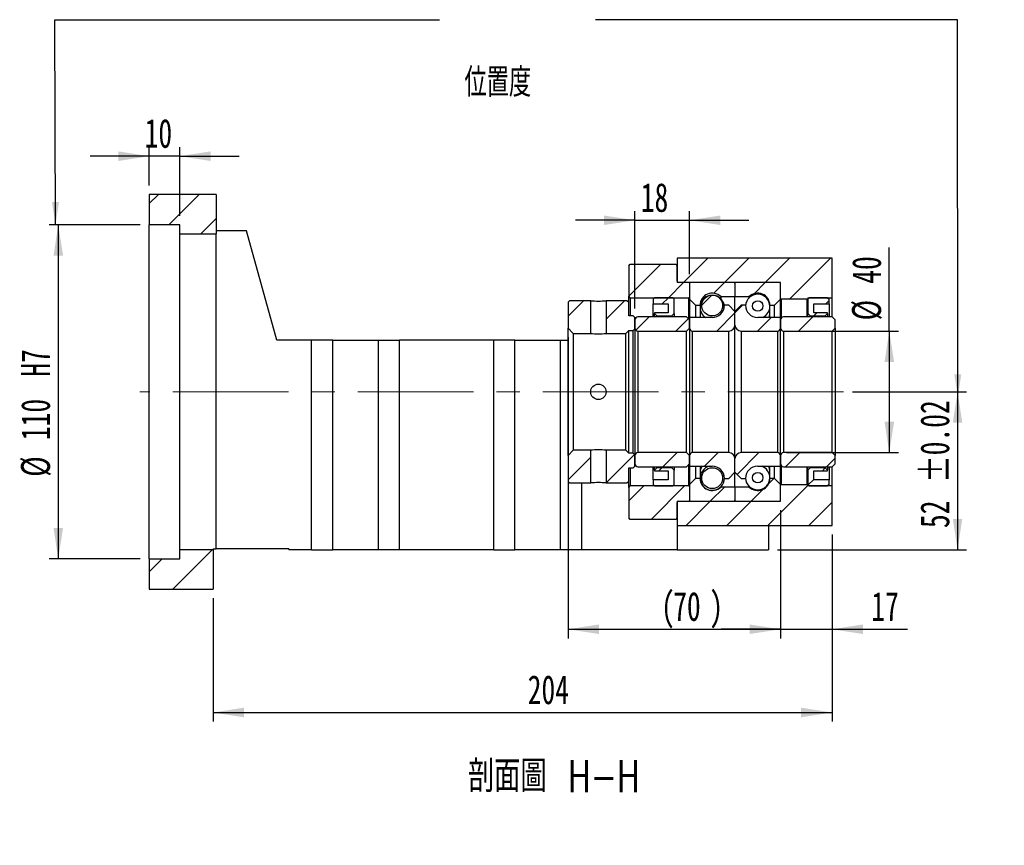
# Model space of a CAD drawing. Header units: millimetres. Extents: x 29 to 293, y 3 to 204.
# Tile 4 of 5: x 185 to 293, y 3 to 94. Entities that reach past the tile are written whole.
import ezdxf

# ---------------------------------------------------------------- set-up
doc = ezdxf.new("R2010")
doc.units = ezdxf.units.MM
doc.linetypes.add('CENTERX2', pattern=[20.32, 12.7, -2.54, 2.54, -2.54])
doc.layers.add('圖層0', color=7, linetype='Continuous')
doc.styles.add('SLDTEXTSTYLE0', font='TXT', dxfattribs={"width": 0.7})
doc.styles.add('SLDTEXTSTYLE1', font='TXT', dxfattribs={"width": 0.7, "bigfont": 'bigfont'})
doc.styles.add('SLDTEXTSTYLE4', font='TXT', dxfattribs={"width": 0.75, "bigfont": 'bigfont'})
doc.dimstyles.new('SLDDIMSTYLE3', dxfattribs={"dimtxt": 3.389974, "dimasz": 2.5, "dimexe": 0, "dimexo": 0.0625, "dimgap": 0.847493, "dimtad": 1, "dimlfac": 3, "dimrnd": 1e-09, "dimzin": 12, "dimdsep": 46, "dimtxsty": 'SLDTEXTSTYLE0', "dimsah": 1, "dimcen": 0.09, "dimadec": 0, "dimazin": 3, "dimtfac": 1, "dimtofl": 0, "dimtmove": 0, "dimatfit": 3, "dimfxl": 0, "dimfrac": 2, "dimtolj": 1, "dimtzin": 12, "dimarcsym": 0})
doc.dimstyles.new('SLDDIMSTYLE4', dxfattribs={"dimtxt": 3.389974, "dimasz": 2.5, "dimexe": 0, "dimexo": 0.0625, "dimgap": 0.847493, "dimtad": 1, "dimlfac": 3, "dimrnd": 1e-09, "dimzin": 12, "dimdsep": 46, "dimtxsty": 'SLDTEXTSTYLE0', "dimsah": 1, "dimcen": 0.09, "dimadec": 0, "dimazin": 3, "dimtfac": 1, "dimtmove": 0, "dimatfit": 0, "dimfxl": 0, "dimfrac": 2, "dimtolj": 1, "dimtzin": 12, "dimarcsym": 0})
doc.dimstyles.new('SLDDIMSTYLE5', dxfattribs={"dimtxt": 3.389974, "dimasz": 2.5, "dimexe": 0, "dimexo": 0.0625, "dimgap": 0.847493, "dimtad": 1, "dimlfac": 3, "dimrnd": 1e-09, "dimzin": 12, "dimdsep": 46, "dimtxsty": 'SLDTEXTSTYLE0', "dimsah": 1, "dimcen": 0.09, "dimadec": 0, "dimazin": 3, "dimtfac": 1, "dimtofl": 0, "dimtmove": 0, "dimatfit": 3, "dimfxl": 0, "dimfrac": 2, "dimtolj": 1, "dimarcsym": 0})
doc.dimstyles.new('SLDDIMSTYLE6', dxfattribs={"dimtxt": 3.389974, "dimasz": 2.5, "dimexe": 0, "dimexo": 0.0625, "dimgap": 0.847493, "dimtad": 1, "dimlfac": 3, "dimrnd": 1e-09, "dimzin": 12, "dimdsep": 46, "dimtxsty": 'SLDTEXTSTYLE0', "dimsah": 1, "dimcen": 0.09, "dimadec": 0, "dimazin": 3, "dimtol": 1, "dimtp": 0.02, "dimtm": 0.02, "dimtfac": 1, "dimtofl": 0, "dimtmove": 0, "dimatfit": 3, "dimfxl": 0, "dimfrac": 2, "dimtolj": 1, "dimarcsym": 0})

# ---------------------------------------------------------------- blocks, each defined once
blk = doc.blocks.new('_D_12')
at = {"layer": '圖層0', "color": 7}
for p, q in [((199.2, 75.48), (199.2, 79.68)), ((202.54, 72.15), (202.54, 79.68)), ((199.2, 78.68), (192.69, 78.68)), ((202.54, 78.68), (199.2, 78.68)), ((202.54, 78.68), (209.06, 78.68))]:
    blk.add_line(p, q, dxfattribs=at)
for points in [[(199.2, 78.68), (195.81, 79.21), (195.81, 78.16)], [(202.54, 78.68), (205.93, 78.16), (205.93, 79.21)]]:
    blk.add_solid(points, dxfattribs=at)
at = {"layer": '圖層0', "color": 7, "insert": (198.69, 82.78), "char_height": 3.175, "attachment_point": 1, "style": 'SLDTEXTSTYLE0'}
blk.add_mtext('10', dxfattribs=at)
blk = doc.blocks.new('_D_13')
at = {"layer": '圖層0', "color": 7}
for p, q in [((198.2, 71.15), (188.2, 71.15)), ((189.2, 71.15), (189.2, 34.48)), ((198.2, 34.48), (188.2, 34.48))]:
    blk.add_line(p, q, dxfattribs=at)
for points in [[(189.2, 71.15), (188.68, 67.76), (189.73, 67.76)], [(189.2, 34.48), (189.73, 37.87), (188.68, 37.87)]]:
    blk.add_solid(points, dxfattribs=at)
at = {"layer": '圖層0', "color": 7, "char_height": 3.175, "attachment_point": 1, "rotation": 90, "style": 'SLDTEXTSTYLE0'}
for s, insert in [('H7', (185.11, 54.47)), ('110', (185.11, 47.51)), ('%%c', (185.11, 43.49))]:
    blk.add_mtext(s, dxfattribs=dict(at, insert=insert))
blk = doc.blocks.new('_D_14')
at = {"layer": '圖層0', "color": 7}
for p, q in [((274.2, 37.15), (274.2, 16.61)), ((206.2, 30.15), (206.2, 16.61)), ((206.2, 17.61), (274.2, 17.61))]:
    blk.add_line(p, q, dxfattribs=at)
for points in [[(206.2, 17.61), (209.59, 17.09), (209.59, 18.14)], [(274.2, 17.61), (270.81, 18.14), (270.81, 17.09)]]:
    blk.add_solid(points, dxfattribs=at)
at = {"layer": '圖層0', "color": 7, "insert": (240.77, 21.71), "char_height": 3.175, "attachment_point": 1, "style": 'SLDTEXTSTYLE0'}
blk.add_mtext('204', dxfattribs=at)
blk = doc.blocks.new('_D_15')
at = {"layer": '圖層0', "color": 7}
for p, q in [((245.2, 58.8), (245.2, 25.75)), ((268.54, 39.82), (268.54, 25.75)), ((245.2, 26.75), (268.54, 26.75))]:
    blk.add_line(p, q, dxfattribs=at)
for points in [[(245.2, 26.75), (248.59, 26.23), (248.59, 27.28)], [(268.54, 26.75), (265.15, 27.28), (265.15, 26.23)]]:
    blk.add_solid(points, dxfattribs=at)
at = {"layer": '圖層0', "color": 7, "attachment_point": 1, "style": 'SLDTEXTSTYLE0'}
for s, insert, char_height in [('(', (255.42, 30.85), 3.17), ('70', (256.75, 30.85), 3.175), (')', (260.73, 30.85), 3.17)]:
    blk.add_mtext(s, dxfattribs=dict(at, insert=insert, char_height=char_height))
blk = doc.blocks.new('_D_16')
at = {"layer": '圖層0', "color": 7}
for p, q in [((268.54, 39.82), (268.54, 25.75)), ((274.2, 37.15), (274.2, 25.75)), ((268.54, 26.75), (262.02, 26.75)), ((268.54, 26.75), (274.2, 26.75)), ((274.2, 26.75), (282.48, 26.75))]:
    blk.add_line(p, q, dxfattribs=at)
for points in [[(268.54, 26.75), (265.15, 27.28), (265.15, 26.23)], [(274.2, 26.75), (277.59, 26.23), (277.59, 27.28)]]:
    blk.add_solid(points, dxfattribs=at)
at = {"layer": '圖層0', "color": 7, "insert": (278.51, 30.85), "char_height": 3.175, "attachment_point": 1, "style": 'SLDTEXTSTYLE0'}
blk.add_mtext('17', dxfattribs=at)
blk = doc.blocks.new('_D_17')
at = {"layer": '圖層0', "color": 7}
for p, q in [((280.49, 59.48), (280.49, 68.65)), ((269.2, 59.48), (281.49, 59.48)), ((280.49, 59.48), (280.49, 46.15)), ((269.2, 46.15), (281.49, 46.15))]:
    blk.add_line(p, q, dxfattribs=at)
for points in [[(280.49, 59.48), (279.97, 56.09), (281.02, 56.09)], [(280.49, 46.15), (281.02, 49.54), (279.97, 49.54)]]:
    blk.add_solid(points, dxfattribs=at)
at = {"layer": '圖層0', "color": 7, "char_height": 3.175, "attachment_point": 1, "rotation": 90, "style": 'SLDTEXTSTYLE0'}
for s, insert in [('40', (276.4, 64.68)), ('%%c', (276.4, 60.66))]:
    blk.add_mtext(s, dxfattribs=dict(at, insert=insert))
blk = doc.blocks.new('_D_18')
at = {"layer": '圖層0', "color": 7}
for p, q in [((276.46, 52.82), (288.99, 52.82)), ((287.99, 52.82), (287.99, 35.48)), ((268.2, 35.48), (288.99, 35.48))]:
    blk.add_line(p, q, dxfattribs=at)
for points in [[(287.99, 52.82), (287.47, 49.43), (288.51, 49.43)], [(287.99, 35.48), (288.51, 38.87), (287.47, 38.87)]]:
    blk.add_solid(points, dxfattribs=at)
at = {"layer": '圖層0', "color": 7, "char_height": 3.175, "attachment_point": 1, "rotation": 90, "style": 'SLDTEXTSTYLE0'}
for s, insert in [('±0.02', (283.9, 42.82)), ('52', (283.9, 37.86))]:
    blk.add_mtext(s, dxfattribs=dict(at, insert=insert))
blk = doc.blocks.new('_D_19')
at = {"layer": '圖層0', "color": 7}
for p, q in [((252.54, 61.98), (252.54, 72.65)), ((258.54, 65.72), (258.54, 72.65)), ((252.54, 71.65), (246.02, 71.65)), ((252.54, 71.65), (258.54, 71.65)), ((258.54, 71.65), (265.06, 71.65))]:
    blk.add_line(p, q, dxfattribs=at)
for points in [[(252.54, 71.65), (249.15, 72.17), (249.15, 71.13)], [(258.54, 71.65), (261.93, 71.13), (261.93, 72.17)]]:
    blk.add_solid(points, dxfattribs=at)
at = {"layer": '圖層0', "color": 7, "insert": (253.19, 75.74), "char_height": 3.175, "attachment_point": 1, "style": 'SLDTEXTSTYLE0'}
blk.add_mtext('18', dxfattribs=at)

msp = doc.modelspace()

# ---------------------------------------------------------------- hatches: boundary and pattern name
at = {"layer": '圖層0', "linetype": 'Continuous', "lineweight": 18}
h = msp.add_hatch(dxfattribs=at)
h.set_pattern_fill('ANSI31', color=256, style=0)
h.paths.add_polyline_path([(206.5379, 70.1487), (206.5379, 74.482), (199.2045, 74.482), (199.2045, 71.1487), (202.5379, 71.1487), (202.5379, 70.1487)], flags=0)
h = msp.add_hatch(dxfattribs=at)
h.set_pattern_fill('ANSI31', color=256, style=0)
h.paths.add_polyline_path([(268.5379, 64.8154), (268.5379, 63.0487), (268.6045, 62.9821), (271.4712, 62.9821), (271.5379, 63.0487), (271.5379, 63.1487), (274.2045, 63.1487), (274.2045, 67.4821), (257.2045, 67.4821), (257.2045, 64.8154)], flags=0)
h = msp.add_hatch(dxfattribs=at)
h.set_pattern_fill('ANSI31', color=256, style=0)
edge = h.paths.add_edge_path(flags=0)
edge.add_line((252.0379, 66.8154), (251.8712, 66.6487))
edge.add_line((251.8712, 66.6487), (251.8712, 63.3154))
edge.add_line((251.8712, 63.3154), (252.0379, 63.1487))
edge.add_line((252.0379, 63.1487), (258.4879, 63.1487))
edge.add_line((258.4879, 63.1487), (258.5879, 63.2487))
edge.add_line((258.5879, 63.2487), (258.5879, 64.7154))
edge.add_line((258.5879, 64.7154), (258.4879, 64.8154))
edge.add_line((258.4879, 64.8154), (257.3379, 64.8154))
edge.add_arc((257.3379, 64.9487), 0.1333, 180, 270, ccw=False)
edge.add_line((257.2045, 64.9487), (257.2045, 66.6487))
edge.add_line((257.2045, 66.6487), (257.0379, 66.8154))
edge.add_line((257.0379, 66.8154), (252.0379, 66.8154))
h = msp.add_hatch(dxfattribs=at)
h.set_pattern_fill('ANSI31', color=256, style=0)
edge = h.paths.add_edge_path(flags=0)
edge.add_line((263.4379, 64.8154), (258.6379, 64.8154))
edge.add_arc((258.6379, 64.7154), 0.1, 90, 180)
edge.add_line((258.5379, 64.7154), (258.5379, 62.9821))
edge.add_line((258.5379, 62.9821), (259.2045, 62.3154))
edge.add_line((259.2045, 62.3154), (259.7045, 62.3154))
edge.add_arc((261.0379, 62.3154), 1.3333, 45.438688, 180, ccw=False)
edge.add_line((261.9734, 63.2654), (263.5379, 63.2654))
edge.add_line((263.5379, 63.2654), (263.5379, 64.7154))
edge.add_arc((263.4379, 64.7154), 0.1, 0, 90)
h = msp.add_hatch(dxfattribs=at)
h.set_pattern_fill('ANSI31', color=256, style=0)
edge = h.paths.add_edge_path(flags=0)
edge.add_line((268.5379, 62.9821), (268.5379, 64.7154))
edge.add_arc((268.4379, 64.7154), 0.1, 0, 90)
edge.add_line((268.4379, 64.8154), (263.6379, 64.8154))
edge.add_arc((263.6379, 64.7154), 0.1, 90, 180)
edge.add_line((263.5379, 64.7154), (263.5379, 63.2654))
edge.add_line((263.5379, 63.2654), (265.1023, 63.2654))
edge.add_arc((266.0379, 62.3154), 1.3333, 0, 134.561312, ccw=False)
edge.add_line((267.3712, 62.3154), (267.8712, 62.3154))
edge.add_line((267.8712, 62.3154), (268.5379, 62.9821))
h = msp.add_hatch(dxfattribs=at)
h.set_pattern_fill('ANSI31', color=256, style=0)
h.paths.add_polyline_path([(245.3712, 62.8154), (245.2045, 62.6487), (245.2045, 59.7987), (245.7712, 59.2321), (247.6879, 59.2321), (247.6879, 62.8154)], flags=0)
h = msp.add_hatch(dxfattribs=at)
h.set_pattern_fill('ANSI31', color=256, style=0)
h.paths.add_polyline_path([(252.5379, 60.982), (252.3712, 61.1487), (251.8712, 61.1487), (251.8712, 62.6487), (251.7045, 62.8154), (249.3879, 62.8154), (249.3879, 59.2321), (251.5379, 59.2321), (251.8712, 59.5654), (252.3712, 59.5654), (252.5379, 59.732)], flags=0)
h = msp.add_hatch(dxfattribs=at)
h.set_pattern_fill('ANSI31', color=256, style=0)
h.paths.add_polyline_path([(256.2045, 62.482), (256.2045, 61.4821), (254.7045, 61.4821), (254.7045, 61.4154), (254.9712, 61.1487), (256.6045, 61.1487), (256.8712, 61.4154), (256.8712, 62.9821), (256.7045, 63.1487), (254.7045, 63.1487), (254.5379, 62.9821), (254.5379, 62.482)], flags=0)
h = msp.add_hatch(dxfattribs=at)
h.set_pattern_fill('ANSI31', color=256, style=0)
edge = h.paths.add_edge_path(flags=0)
edge.add_arc((261.0379, 62.2912), 1.1484, 0, 360)
h = msp.add_hatch(dxfattribs=at)
h.set_pattern_fill('ANSI31', color=256, style=0)
edge = h.paths.add_edge_path(flags=0)
edge.add_arc((266.0379, 62.239), 0.5771, 0, 360)
h = msp.add_hatch(dxfattribs=at)
h.set_pattern_fill('ANSI31', color=256, style=0)
h.paths.add_polyline_path([(273.7045, 61.4154), (273.7045, 61.4821), (272.2045, 61.4821), (272.2045, 62.482), (273.8712, 62.482), (273.8712, 62.9821), (273.7045, 63.1487), (271.7045, 63.1487), (271.5379, 62.9821), (271.5379, 61.4154), (271.8045, 61.1487), (273.4379, 61.1487)], flags=0)
h = msp.add_hatch(dxfattribs=at)
h.set_pattern_fill('ANSI31', color=256, style=0)
edge = h.paths.add_edge_path(flags=0)
edge.add_line((263.5379, 60.1487), (263.5379, 61.6487))
edge.add_line((263.5379, 61.6487), (262.8712, 62.3154))
edge.add_line((262.8712, 62.3154), (262.3712, 62.3154))
edge.add_arc((261.0379, 62.3154), 1.3333, 270, 360, ccw=False)
edge.add_line((261.0379, 60.9821), (258.5379, 60.9821))
edge.add_line((258.5379, 60.9821), (258.5379, 59.8154))
edge.add_arc((258.8712, 59.8154), 0.3333, 180, 270)
edge.add_line((258.8712, 59.4821), (262.8712, 59.4821))
edge.add_arc((262.8712, 60.1487), 0.6667, 270, 360)
h = msp.add_hatch(dxfattribs=at)
h.set_pattern_fill('ANSI31', color=256, style=0)
edge = h.paths.add_edge_path(flags=0)
edge.add_line((264.7045, 62.3154), (264.2045, 62.3154))
edge.add_line((264.2045, 62.3154), (263.5379, 61.6487))
edge.add_line((263.5379, 61.6487), (263.5379, 60.1487))
edge.add_arc((264.2045, 60.1487), 0.6667, 180, 270)
edge.add_line((264.2045, 59.4821), (268.2045, 59.4821))
edge.add_arc((268.2045, 59.8154), 0.3333, 270, 360)
edge.add_line((268.5379, 59.8154), (268.5379, 60.9821))
edge.add_line((268.5379, 60.9821), (266.0379, 60.9821))
edge.add_arc((266.0379, 62.3154), 1.3333, 180, 270, ccw=False)
h = msp.add_hatch(dxfattribs=at)
h.set_pattern_fill('ANSI31', color=256, style=0)
edge = h.paths.add_edge_path(flags=0)
edge.add_line((258.2045, 59.4821), (258.5379, 59.8154))
edge.add_line((258.5379, 59.8154), (258.5379, 60.7154))
edge.add_line((258.5379, 60.7154), (258.2045, 61.0487))
edge.add_line((258.2045, 61.0487), (252.8712, 61.0487))
edge.add_arc((252.8712, 60.7154), 0.3333, 90, 180)
edge.add_line((252.5379, 60.7154), (252.5379, 59.8154))
edge.add_arc((252.8712, 59.8154), 0.3333, 180, 270)
edge.add_line((252.8712, 59.4821), (258.2045, 59.4821))
h = msp.add_hatch(dxfattribs=at)
h.set_pattern_fill('ANSI31', color=256, style=0)
edge = h.paths.add_edge_path(flags=0)
edge.add_line((274.2045, 59.4821), (274.5379, 59.8154))
edge.add_line((274.5379, 59.8154), (274.5379, 60.7154))
edge.add_line((274.5379, 60.7154), (274.2045, 61.0487))
edge.add_line((274.2045, 61.0487), (268.8712, 61.0487))
edge.add_arc((268.8712, 60.7154), 0.3333, 90, 180)
edge.add_line((268.5379, 60.7154), (268.5379, 59.8154))
edge.add_arc((268.8712, 59.8154), 0.3333, 180, 270)
edge.add_line((268.8712, 59.4821), (274.2045, 59.4821))
h = msp.add_hatch(dxfattribs=at)
h.set_pattern_fill('ANSI31', color=256, style=0)
h.paths.add_polyline_path([(245.2045, 42.9821), (245.3712, 42.8154), (247.6879, 42.8154), (247.6879, 46.3987), (245.7712, 46.3987), (245.2045, 45.832)], flags=0)
h = msp.add_hatch(dxfattribs=at)
h.set_pattern_fill('ANSI31', color=256, style=0)
h.paths.add_polyline_path([(251.8712, 42.9821), (251.8712, 44.4821), (252.3712, 44.4821), (252.5379, 44.6487), (252.5379, 45.8987), (252.3712, 46.0654), (251.8712, 46.0654), (251.5379, 46.3987), (249.3879, 46.3987), (249.3879, 42.8154), (251.7045, 42.8154)], flags=0)
h = msp.add_hatch(dxfattribs=at)
h.set_pattern_fill('ANSI31', color=256, style=0)
edge = h.paths.add_edge_path(flags=0)
edge.add_line((258.5379, 45.8154), (258.2045, 46.1487))
edge.add_line((258.2045, 46.1487), (252.8712, 46.1487))
edge.add_arc((252.8712, 45.8154), 0.3333, 90, 180)
edge.add_line((252.5379, 45.8154), (252.5379, 44.9154))
edge.add_arc((252.8712, 44.9154), 0.3333, 180, 270)
edge.add_line((252.8712, 44.5821), (258.2045, 44.5821))
edge.add_line((258.2045, 44.5821), (258.5379, 44.9154))
edge.add_line((258.5379, 44.9154), (258.5379, 45.8154))
h = msp.add_hatch(dxfattribs=at)
h.set_pattern_fill('ANSI31', color=256, style=0)
edge = h.paths.add_edge_path(flags=0)
edge.add_line((262.3712, 43.3154), (262.8712, 43.3154))
edge.add_line((262.8712, 43.3154), (263.5379, 43.9821))
edge.add_line((263.5379, 43.9821), (263.5379, 45.4821))
edge.add_arc((262.8712, 45.4821), 0.6667, 0, 90)
edge.add_line((262.8712, 46.1487), (258.8712, 46.1487))
edge.add_arc((258.8712, 45.8154), 0.3333, 90, 180)
edge.add_line((258.5379, 45.8154), (258.5379, 44.6487))
edge.add_line((258.5379, 44.6487), (261.0379, 44.6487))
edge.add_arc((261.0379, 43.3154), 1.3333, 0, 90, ccw=False)
h = msp.add_hatch(dxfattribs=at)
h.set_pattern_fill('ANSI31', color=256, style=0)
edge = h.paths.add_edge_path(flags=0)
edge.add_line((263.5379, 45.4821), (263.5379, 43.9821))
edge.add_line((263.5379, 43.9821), (264.2045, 43.3154))
edge.add_line((264.2045, 43.3154), (264.7045, 43.3154))
edge.add_arc((266.0379, 43.3154), 1.3333, 90, 180, ccw=False)
edge.add_line((266.0379, 44.6487), (268.5379, 44.6487))
edge.add_line((268.5379, 44.6487), (268.5379, 45.8154))
edge.add_arc((268.2045, 45.8154), 0.3333, 0, 90)
edge.add_line((268.2045, 46.1487), (264.2045, 46.1487))
edge.add_arc((264.2045, 45.4821), 0.6667, 90, 180)
h = msp.add_hatch(dxfattribs=at)
h.set_pattern_fill('ANSI31', color=256, style=0)
edge = h.paths.add_edge_path(flags=0)
edge.add_line((274.5379, 45.8154), (274.2045, 46.1487))
edge.add_line((274.2045, 46.1487), (268.8712, 46.1487))
edge.add_arc((268.8712, 45.8154), 0.3333, 90, 180)
edge.add_line((268.5379, 45.8154), (268.5379, 44.9154))
edge.add_arc((268.8712, 44.9154), 0.3333, 180, 270)
edge.add_line((268.8712, 44.5821), (274.2045, 44.5821))
edge.add_line((274.2045, 44.5821), (274.5379, 44.9154))
edge.add_line((274.5379, 44.9154), (274.5379, 45.8154))
h = msp.add_hatch(dxfattribs=at)
h.set_pattern_fill('ANSI31', color=256, style=0)
h.paths.add_polyline_path([(254.7045, 44.2154), (254.7045, 44.1487), (256.2045, 44.1487), (256.2045, 43.1487), (254.5379, 43.1487), (254.5379, 42.6487), (254.7045, 42.4821), (256.7045, 42.4821), (256.8712, 42.6487), (256.8712, 44.2154), (256.6045, 44.4821), (254.9712, 44.4821)], flags=0)
h = msp.add_hatch(dxfattribs=at)
h.set_pattern_fill('ANSI31', color=256, style=0)
edge = h.paths.add_edge_path(flags=0)
edge.add_arc((261.0379, 43.3396), 1.1484, 0, 360)
h = msp.add_hatch(dxfattribs=at)
h.set_pattern_fill('ANSI31', color=256, style=0)
h.paths.add_polyline_path([(272.2045, 43.1487), (272.2045, 44.1487), (273.7045, 44.1487), (273.7045, 44.2154), (273.4379, 44.4821), (271.8045, 44.4821), (271.5379, 44.2154), (271.5379, 42.6487), (271.7045, 42.4821), (273.7045, 42.4821), (273.8712, 42.6487), (273.8712, 43.1487)], flags=0)
h = msp.add_hatch(dxfattribs=at)
h.set_pattern_fill('ANSI31', color=256, style=0)
edge = h.paths.add_edge_path(flags=0)
edge.add_line((258.5379, 42.6487), (258.5379, 40.9154))
edge.add_arc((258.6379, 40.9154), 0.1, 180, 270)
edge.add_line((258.6379, 40.8154), (263.4379, 40.8154))
edge.add_arc((263.4379, 40.9154), 0.1, 270, 360)
edge.add_line((263.5379, 40.9154), (263.5379, 42.3654))
edge.add_line((263.5379, 42.3654), (261.9734, 42.3654))
edge.add_arc((261.0379, 43.3154), 1.3333, 180, 314.561312, ccw=False)
edge.add_line((259.7045, 43.3154), (259.2045, 43.3154))
edge.add_line((259.2045, 43.3154), (258.5379, 42.6487))
h = msp.add_hatch(dxfattribs=at)
h.set_pattern_fill('ANSI31', color=256, style=0)
edge = h.paths.add_edge_path(flags=0)
edge.add_line((263.6379, 40.8154), (268.4379, 40.8154))
edge.add_arc((268.4379, 40.9154), 0.1, 270, 360)
edge.add_line((268.5379, 40.9154), (268.5379, 42.6487))
edge.add_line((268.5379, 42.6487), (267.8712, 43.3154))
edge.add_line((267.8712, 43.3154), (267.3712, 43.3154))
edge.add_arc((266.0379, 43.3154), 1.3333, 225.438688, 360, ccw=False)
edge.add_line((265.1023, 42.3654), (263.5379, 42.3654))
edge.add_line((263.5379, 42.3654), (263.5379, 40.9154))
edge.add_arc((263.6379, 40.9154), 0.1, 180, 270)
h = msp.add_hatch(dxfattribs=at)
h.set_pattern_fill('ANSI31', color=256, style=0)
edge = h.paths.add_edge_path(flags=0)
edge.add_arc((266.0379, 43.3917), 0.5771, 0, 360)
h = msp.add_hatch(dxfattribs=at)
h.set_pattern_fill('ANSI31', color=256, style=0)
edge = h.paths.add_edge_path(flags=0)
edge.add_line((251.8712, 38.9821), (252.0379, 38.8154))
edge.add_line((252.0379, 38.8154), (257.0379, 38.8154))
edge.add_line((257.0379, 38.8154), (257.2045, 38.9821))
edge.add_line((257.2045, 38.9821), (257.2045, 40.682))
edge.add_arc((257.3379, 40.682), 0.1333, 90, 180, ccw=False)
edge.add_line((257.3379, 40.8154), (258.4879, 40.8154))
edge.add_line((258.4879, 40.8154), (258.5879, 40.9154))
edge.add_line((258.5879, 40.9154), (258.5879, 42.3821))
edge.add_line((258.5879, 42.3821), (258.4879, 42.4821))
edge.add_line((258.4879, 42.4821), (252.0379, 42.4821))
edge.add_line((252.0379, 42.4821), (251.8712, 42.3154))
edge.add_line((251.8712, 42.3154), (251.8712, 38.9821))
h = msp.add_hatch(dxfattribs=at)
h.set_pattern_fill('ANSI31', color=256, style=0)
h.paths.add_polyline_path([(268.5379, 42.5821), (268.5379, 40.8154), (257.2045, 40.8154), (257.2045, 38.1487), (274.2045, 38.1487), (274.2045, 42.4821), (271.5379, 42.4821), (271.5379, 42.5821), (271.4712, 42.6487), (268.6045, 42.6487)], flags=0)
h = msp.add_hatch(dxfattribs=at)
h.set_pattern_fill('ANSI31', color=256, style=0)
h.paths.add_polyline_path([(206.2045, 31.1487), (206.2045, 35.482), (202.5379, 35.482), (202.5379, 34.4821), (199.2045, 34.4821), (199.2045, 31.1487)], flags=0)

# ---------------------------------------------------------------- linework, layer by layer
at = {"color": 7, "linetype": 'Continuous', "lineweight": 25}
for p, q in [((199.2045, 74.482), (199.2045, 71.1487)), ((206.5379, 74.482), (199.2045, 74.482)), ((206.5379, 74.482), (206.5379, 70.1487)), ((202.5379, 71.1487), (199.2045, 71.1487)), ((199.2045, 34.4821), (199.2045, 71.1487)), ((202.5379, 70.1487), (202.5379, 71.1487)), ((209.8712, 70.482), (206.5379, 70.482)), ((213.2045, 58.4821), (209.8712, 70.482)), ((202.5379, 70.1487), (206.5379, 70.1487)), ((202.5379, 35.482), (202.5379, 70.1487)), ((206.5379, 35.5821), (206.5379, 70.1487)), ((257.2045, 67.4821), (257.2045, 64.8154)), ((274.2045, 67.4821), (257.2045, 67.4821)), ((274.2045, 63.1487), (274.2045, 67.4821)), ((251.8712, 66.6487), (252.0379, 66.8154)), ((251.8712, 66.6487), (251.8712, 63.3154)), ((252.0379, 66.8154), (257.0379, 66.8154)), ((257.0379, 66.8154), (257.2045, 66.6487)), ((257.2045, 64.9487), (257.2045, 66.6487)), ((268.5379, 64.8154), (257.2045, 64.8154)), ((258.4879, 64.8154), (257.3379, 64.8154)), ((258.4879, 64.8154), (258.5879, 64.7154)), ((258.5379, 64.7154), (258.5379, 62.9821)), ((258.5879, 63.2487), (258.5879, 64.7154)), ((263.4379, 64.8154), (258.6379, 64.8154)), ((263.5379, 64.7154), (263.5379, 63.2654)), ((268.4379, 64.8154), (263.6379, 64.8154)), ((268.5379, 63.0487), (268.5379, 64.8154)), ((268.5379, 62.9821), (268.5379, 64.7154)), ((245.2045, 62.6487), (245.3712, 62.8154)), ((247.6879, 62.8154), (245.3712, 62.8154)), ((247.6879, 59.2321), (247.6879, 62.8154)), ((249.3879, 62.8154), (249.3879, 59.2321)), ((251.7045, 62.8154), (249.3879, 62.8154)), ((251.7045, 62.8154), (251.8712, 62.6487)), ((252.0379, 63.1487), (251.8712, 63.3154)), ((251.8712, 62.6487), (251.8712, 63.3154)), ((252.0379, 63.1487), (258.4879, 63.1487)), ((252.0379, 63.1487), (252.0379, 61.1487)), ((254.5379, 62.9821), (254.7045, 63.1487)), ((254.5379, 62.9821), (254.5379, 62.482)), ((256.7045, 63.1487), (254.7045, 63.1487)), ((256.7045, 63.1487), (256.8712, 62.9821)), ((256.8712, 61.4154), (256.8712, 62.9821)), ((258.5879, 63.2487), (258.4879, 63.1487)), ((258.4879, 60.7654), (258.4879, 63.1487)), ((258.5379, 62.9821), (259.2045, 62.3154)), ((258.5379, 62.9821), (258.5379, 60.982)), ((261.9734, 63.2654), (263.5379, 63.2654)), ((261.9734, 63.2654), (261.9734, 63.0482)), ((263.5379, 63.2654), (265.1023, 63.2654)), ((263.5379, 61.6487), (263.5379, 63.2654)), ((265.1023, 63.146), (265.1023, 63.2654)), ((267.8712, 62.3154), (268.5379, 62.9821)), ((268.6045, 62.9821), (268.5379, 63.0487)), ((268.5379, 60.982), (268.5379, 62.9821)), ((271.4712, 62.9821), (268.6045, 62.9821)), ((268.6045, 62.9821), (268.6045, 60.9154)), ((271.5379, 63.0487), (271.4712, 62.9821)), ((271.4712, 61.0487), (271.4712, 62.9821)), ((271.5379, 62.9821), (271.7045, 63.1487)), ((271.5379, 63.1487), (274.2045, 63.1487)), ((271.5379, 63.1487), (271.5379, 63.0487)), ((271.5379, 63.0487), (271.5379, 62.9821)), ((271.5379, 62.9821), (271.5379, 61.4154)), ((273.7045, 63.1487), (271.7045, 63.1487)), ((273.7045, 63.1487), (273.8712, 62.9821)), ((273.8712, 62.482), (273.8712, 62.9821)), ((274.2045, 61.0487), (274.2045, 63.1487)), ((245.2045, 62.6487), (245.2045, 59.7987)), ((251.8712, 61.1487), (251.8712, 62.6487)), ((254.5379, 62.482), (256.2045, 62.482)), ((254.5379, 61.0487), (254.5379, 62.482)), ((256.2045, 62.482), (256.2045, 61.4821)), ((259.2045, 62.3154), (259.7045, 62.3154)), ((259.2045, 62.3154), (259.2045, 60.982)), ((259.7045, 62.3154), (259.7045, 60.982)), ((262.8712, 62.3154), (262.3712, 62.3154)), ((263.5379, 61.6487), (262.8712, 62.3154)), ((264.2045, 62.3154), (263.5379, 61.6487)), ((264.7045, 62.3154), (264.2045, 62.3154)), ((267.3712, 62.3154), (267.8712, 62.3154)), ((267.3712, 60.982), (267.3712, 62.3154)), ((267.8712, 60.982), (267.8712, 62.3154)), ((272.2045, 62.482), (273.8712, 62.482)), ((272.2045, 61.4821), (272.2045, 62.482)), ((273.8712, 62.482), (273.8712, 61.0487)), ((252.3712, 61.1487), (251.8712, 61.1487)), ((252.3712, 61.1487), (252.5379, 60.982)), ((252.5379, 59.732), (252.5379, 60.982)), ((252.5379, 60.7154), (252.5379, 59.8154)), ((258.2045, 61.0487), (252.8712, 61.0487)), ((254.7045, 61.4821), (254.7045, 61.4154)), ((256.2045, 61.4821), (254.7045, 61.4821)), ((254.9712, 61.1487), (254.7045, 61.4154)), ((254.7045, 61.0487), (254.7045, 61.4154)), ((254.9712, 61.1487), (256.6045, 61.1487)), ((254.9712, 61.1487), (254.9712, 61.0487)), ((256.8712, 61.4154), (256.6045, 61.1487)), ((256.6045, 61.0487), (256.6045, 61.1487)), ((256.8712, 61.4154), (256.8712, 61.0487)), ((258.2045, 61.0487), (258.5379, 60.7154)), ((258.5379, 60.982), (258.5379, 59.8154)), ((261.0379, 60.982), (258.5379, 60.982)), ((258.5379, 59.8154), (258.5379, 60.7154)), ((263.5379, 60.1487), (263.5379, 61.6487)), ((268.5379, 60.982), (266.0379, 60.982)), ((268.5379, 59.8154), (268.5379, 60.982)), ((268.5379, 60.7154), (268.5379, 59.8154)), ((274.2045, 61.0487), (268.8712, 61.0487)), ((271.8045, 61.1487), (271.5379, 61.4154)), ((271.5379, 61.0487), (271.5379, 61.4154)), ((271.8045, 61.1487), (273.4379, 61.1487)), ((271.8045, 61.1487), (271.8045, 61.0487)), ((273.7045, 61.4821), (272.2045, 61.4821)), ((273.7045, 61.4154), (273.4379, 61.1487)), ((273.4379, 61.0487), (273.4379, 61.1487)), ((273.7045, 61.4154), (273.7045, 61.4821)), ((273.7045, 61.4154), (273.7045, 61.0487)), ((274.2045, 61.0487), (274.5379, 60.7154)), ((274.5379, 59.8154), (274.5379, 60.7154)), ((245.2045, 45.832), (245.2045, 59.7987)), ((245.7712, 59.2321), (245.2045, 59.7987)), ((251.8712, 59.5654), (251.5379, 59.2321)), ((251.8712, 59.5654), (252.3712, 59.5654)), ((251.8712, 46.0654), (251.8712, 59.5654)), ((252.5379, 59.732), (252.3712, 59.5654)), ((252.3712, 46.0654), (252.3712, 59.5654)), ((252.5379, 59.732), (252.5379, 45.8987)), ((258.5379, 59.8154), (258.2045, 59.4821)), ((258.5379, 59.8154), (258.5379, 45.8154)), ((263.5379, 45.4821), (263.5379, 60.1487)), ((268.5379, 45.8154), (268.5379, 59.8154)), ((274.5379, 59.8154), (274.2045, 59.4821)), ((274.5379, 59.8154), (274.5379, 45.8154)), ((217.0379, 58.4821), (213.2045, 58.4821)), ((217.0379, 35.482), (217.0379, 58.4821)), ((219.3712, 58.4821), (217.0379, 58.4821)), ((219.3712, 35.482), (219.3712, 58.4821)), ((219.3712, 58.4821), (224.3712, 58.4821)), ((224.3712, 35.482), (224.3712, 58.4821)), ((224.3712, 58.4821), (226.7045, 58.4821)), ((226.7045, 35.482), (226.7045, 58.4821)), ((237.0379, 58.4821), (226.7045, 58.4821)), ((237.0379, 35.482), (237.0379, 58.4821)), ((239.3712, 58.4821), (237.0379, 58.4821)), ((239.3712, 35.482), (239.3712, 58.4821)), ((239.3712, 58.4821), (244.3712, 58.4821)), ((244.3712, 35.482), (244.3712, 58.4821)), ((244.3712, 58.4821), (245.2045, 58.4821)), ((245.7712, 59.2321), (245.7712, 46.3987)), ((245.7712, 59.2321), (247.6879, 59.2321)), ((249.3879, 59.2321), (251.5379, 59.2321)), ((251.5379, 46.3987), (251.5379, 59.2321)), ((252.8712, 59.4821), (258.2045, 59.4821)), ((252.8712, 59.4821), (252.8712, 46.1487)), ((258.2045, 46.1487), (258.2045, 59.4821)), ((258.8712, 59.4821), (262.8712, 59.4821)), ((258.8712, 46.1487), (258.8712, 59.4821)), ((262.8712, 46.1487), (262.8712, 59.4821)), ((264.2045, 59.4821), (268.2045, 59.4821)), ((264.2045, 59.4821), (264.2045, 46.1487)), ((268.2045, 59.4821), (268.2045, 46.1487)), ((268.8712, 59.4821), (274.2045, 59.4821)), ((268.8712, 59.4821), (268.8712, 46.1487)), ((274.2045, 46.1487), (274.2045, 59.4821)), ((245.2045, 45.832), (245.7712, 46.3987)), ((245.2045, 45.832), (245.2045, 42.9821)), ((247.6879, 46.3987), (245.7712, 46.3987)), ((247.6879, 42.8154), (247.6879, 46.3987)), ((251.5379, 46.3987), (249.3879, 46.3987)), ((249.3879, 46.3987), (249.3879, 42.8154)), ((251.5379, 46.3987), (251.8712, 46.0654)), ((252.3712, 46.0654), (251.8712, 46.0654)), ((252.3712, 46.0654), (252.5379, 45.8987)), ((252.5379, 44.6487), (252.5379, 45.8987)), ((252.5379, 45.8154), (252.5379, 44.9154)), ((258.2045, 46.1487), (252.8712, 46.1487)), ((258.2045, 46.1487), (258.5379, 45.8154)), ((258.5379, 44.9154), (258.5379, 45.8154)), ((258.5379, 45.8154), (258.5379, 44.6487)), ((262.8712, 46.1487), (258.8712, 46.1487)), ((263.5379, 43.9821), (263.5379, 45.4821)), ((268.2045, 46.1487), (264.2045, 46.1487)), ((268.5379, 45.8154), (268.5379, 44.9154)), ((268.5379, 44.6487), (268.5379, 45.8154)), ((274.2045, 46.1487), (268.8712, 46.1487)), ((274.2045, 46.1487), (274.5379, 45.8154)), ((274.5379, 44.9154), (274.5379, 45.8154)), ((251.8712, 44.4821), (252.3712, 44.4821)), ((251.8712, 42.9821), (251.8712, 44.4821)), ((252.0379, 44.4821), (252.0379, 42.4821)), ((252.5379, 44.6487), (252.3712, 44.4821)), ((252.8712, 44.582), (258.2045, 44.582)), ((254.5379, 43.1487), (254.5379, 44.582)), ((254.7045, 44.2154), (254.7045, 44.582)), ((254.7045, 44.2154), (254.9712, 44.4821)), ((254.9712, 44.582), (254.9712, 44.4821)), ((256.6045, 44.4821), (254.9712, 44.4821)), ((256.6045, 44.4821), (256.6045, 44.582)), ((256.6045, 44.4821), (256.8712, 44.2154)), ((256.8712, 44.582), (256.8712, 44.2154)), ((258.5379, 44.9154), (258.2045, 44.582)), ((258.4879, 42.4821), (258.4879, 44.8654)), ((258.5379, 44.6487), (261.0379, 44.6487)), ((258.5379, 44.6487), (258.5379, 42.6487)), ((259.2045, 44.6487), (259.2045, 43.3154)), ((259.7045, 44.6487), (259.7045, 43.3154)), ((259.8285, 44.6487), (259.8725, 44.5622)), ((266.0379, 44.6487), (268.5379, 44.6487)), ((267.3712, 43.3154), (267.3712, 44.6487)), ((267.8712, 43.3154), (267.8712, 44.6487)), ((268.5379, 42.6487), (268.5379, 44.6487)), ((268.6045, 44.7154), (268.6045, 42.6487)), ((268.8712, 44.582), (274.2045, 44.582)), ((271.4712, 42.6487), (271.4712, 44.582)), ((271.5379, 44.2154), (271.5379, 44.582)), ((271.5379, 44.2154), (271.8045, 44.4821)), ((271.8045, 44.582), (271.8045, 44.4821)), ((273.4379, 44.4821), (271.8045, 44.4821)), ((273.4379, 44.4821), (273.4379, 44.582)), ((273.4379, 44.4821), (273.7045, 44.2154)), ((273.7045, 44.582), (273.7045, 44.2154)), ((273.8712, 44.582), (273.8712, 43.1487)), ((274.5379, 44.9154), (274.2045, 44.582)), ((274.2045, 42.4821), (274.2045, 44.582)), ((254.7045, 44.2154), (254.7045, 44.1487)), ((254.7045, 44.1487), (256.2045, 44.1487)), ((256.2045, 44.1487), (256.2045, 43.1487)), ((256.8712, 42.6487), (256.8712, 44.2154)), ((259.2045, 43.3154), (258.5379, 42.6487)), ((259.7045, 43.3154), (259.2045, 43.3154)), ((262.3712, 43.3154), (262.8712, 43.3154)), ((262.8712, 43.3154), (263.5379, 43.9821)), ((263.5379, 42.3654), (263.5379, 43.9821)), ((263.5379, 43.9821), (264.2045, 43.3154)), ((264.2045, 43.3154), (264.7045, 43.3154)), ((267.8712, 43.3154), (267.3712, 43.3154)), ((268.5379, 42.6487), (267.8712, 43.3154)), ((271.5379, 44.2154), (271.5379, 42.6487)), ((272.2045, 44.1487), (273.7045, 44.1487)), ((272.2045, 43.1487), (272.2045, 44.1487)), ((273.7045, 44.1487), (273.7045, 44.2154)), ((245.3712, 42.8154), (245.2045, 42.9821)), ((245.3712, 42.8154), (247.6879, 42.8154)), ((246.7045, 35.482), (246.7045, 42.8154)), ((249.3879, 42.8154), (251.7045, 42.8154)), ((251.8712, 42.9821), (251.7045, 42.8154)), ((251.8712, 42.3154), (251.8712, 42.9821)), ((251.8712, 42.3154), (252.0379, 42.4821)), ((251.8712, 42.3154), (251.8712, 38.9821)), ((258.4879, 42.4821), (252.0379, 42.4821)), ((254.5379, 43.1487), (254.5379, 42.6487)), ((256.2045, 43.1487), (254.5379, 43.1487)), ((254.7045, 42.4821), (254.5379, 42.6487)), ((254.7045, 42.4821), (256.7045, 42.4821)), ((256.8712, 42.6487), (256.7045, 42.4821)), ((258.4879, 42.4821), (258.5879, 42.382)), ((258.5379, 42.6487), (258.5379, 40.9154)), ((258.5879, 40.9154), (258.5879, 42.382)), ((261.9734, 42.3896), (261.9734, 42.3654)), ((263.5379, 42.3654), (261.9734, 42.3654)), ((263.5379, 42.3654), (263.5379, 40.9154)), ((265.1023, 42.3654), (263.5379, 42.3654)), ((265.1023, 42.3654), (265.1023, 42.4417)), ((268.5379, 40.9154), (268.5379, 42.6487)), ((268.5379, 42.5821), (268.6045, 42.6487)), ((268.5379, 40.8154), (268.5379, 42.5821)), ((268.6045, 42.6487), (271.4712, 42.6487)), ((271.4712, 42.6487), (271.5379, 42.5821)), ((271.7045, 42.4821), (271.5379, 42.6487)), ((271.5379, 42.6487), (271.5379, 42.5821)), ((271.5379, 42.5821), (271.5379, 42.4821)), ((274.2045, 42.4821), (271.5379, 42.4821)), ((271.7045, 42.4821), (273.7045, 42.4821)), ((273.8712, 43.1487), (272.2045, 43.1487)), ((273.8712, 42.6487), (273.7045, 42.4821)), ((273.8712, 42.6487), (273.8712, 43.1487)), ((274.2045, 38.1487), (274.2045, 42.4821)), ((257.2045, 40.8154), (257.2045, 38.1487)), ((257.2045, 40.8154), (268.5379, 40.8154)), ((257.2045, 38.9821), (257.2045, 40.682)), ((257.3379, 40.8154), (258.4879, 40.8154)), ((258.5879, 40.9154), (258.4879, 40.8154)), ((258.6379, 40.8154), (263.4379, 40.8154)), ((263.6379, 40.8154), (268.4379, 40.8154)), ((252.0379, 38.8154), (251.8712, 38.9821)), ((257.2045, 38.9821), (257.0379, 38.8154)), ((257.0379, 38.8154), (252.0379, 38.8154)), ((257.2045, 38.1487), (274.2045, 38.1487)), ((257.2045, 38.1487), (257.2045, 35.482)), ((267.2045, 38.1487), (267.2045, 35.482)), ((202.5379, 34.4821), (202.5379, 35.482)), ((206.2045, 35.482), (202.5379, 35.482)), ((206.2045, 35.5821), (206.5379, 35.5821)), ((206.2045, 35.5821), (206.2045, 35.482)), ((206.2045, 35.482), (206.2045, 31.1487)), ((214.5379, 35.5821), (206.5379, 35.5821)), ((214.5379, 35.5821), (214.5379, 35.482)), ((217.0379, 35.482), (214.5379, 35.482)), ((217.0379, 35.482), (219.3712, 35.482)), ((224.3712, 35.482), (219.3712, 35.482)), ((226.7045, 35.482), (224.3712, 35.482)), ((237.0379, 35.482), (226.7045, 35.482)), ((237.0379, 35.482), (239.3712, 35.482)), ((244.3712, 35.482), (239.3712, 35.482)), ((246.7045, 35.482), (244.3712, 35.482)), ((257.2045, 35.482), (246.7045, 35.482)), ((257.2045, 35.482), (267.2045, 35.482)), ((199.2045, 34.4821), (199.2045, 31.1487)), ((199.2045, 34.4821), (202.5379, 34.4821)), ((199.2045, 31.1487), (206.2045, 31.1487))]:
    msp.add_line(p, q, dxfattribs=at)
at = {"color": 7, "linetype": 'Continuous', "lineweight": 25, "flags": 128}
for points in [[(267.3712, 61.3929), (267.34, 61.6795), (267.3093, 61.7944)], [(267.3063, 60.982), (267.34, 61.1063), (267.3712, 61.3929)], [(267.3712, 44.1121), (267.34, 44.3987), (267.2584, 44.6487)], [(267.3216, 43.7519), (267.34, 43.8255), (267.3712, 44.1121)]]:
    msp.add_lwpolyline(points, dxfattribs=at)
at = {"color": 7, "linetype": 'Continuous', "lineweight": 25}
for centre, radius in [((261.0379, 62.2912), 1.1484), ((266.0379, 62.239), 0.5771), ((248.5379, 52.8154), 0.85), ((261.0379, 43.3396), 1.1484), ((266.0379, 43.3917), 0.5771)]:
    msp.add_circle(centre, radius, dxfattribs=at)
for centre, radius, start, end in [((257.3379, 64.9487), 0.1333, 180, 270), ((258.6379, 64.7154), 0.1, 90, 180), ((263.4379, 64.7154), 0.1, 0, 90), ((263.6379, 64.7154), 0.1, 90, 180), ((268.4379, 64.7154), 0.1, 0, 90), ((248.5379, 72.7968), 10.0175, 265.132531, 274.867469), ((261.0379, 62.3154), 1.3333, 45.438688, 180), ((261.0379, 62.0982), 1.3333, 104.624917, 236.838332), ((261.0379, 62.0982), 1.3333, 4.671047, 74.633924), ((266.0379, 62.196), 1.3333, 0, 177.433035), ((266.0379, 62.3154), 1.3333, 0, 134.561312), ((261.0379, 62.3154), 1.3333, 270, 360), ((266.0379, 62.3154), 1.3333, 180, 270), ((266.0379, 62.196), 1.3333, 294.435712, 0), ((252.8712, 60.7154), 0.3333, 90, 180), ((261.0379, 61.1532), 1.3333, 158.904158, 187.375437), ((268.8712, 60.7154), 0.3333, 90, 180), ((252.8712, 59.8154), 0.3333, 180, 270), ((258.8712, 59.8154), 0.3333, 180, 270), ((262.8712, 60.1487), 0.6667, 270, 0), ((264.2045, 60.1487), 0.6667, 180, 270), ((268.2045, 59.8154), 0.3333, 270, 0), ((268.8712, 59.8154), 0.3333, 180, 270), ((248.5379, 65.6192), 6.4435, 262.419682, 277.580318), ((248.5379, 40.0116), 6.4434, 82.419626, 97.580374), ((252.8712, 45.8154), 0.3333, 90, 180), ((258.8712, 45.8154), 0.3333, 90, 180), ((262.8712, 45.4821), 0.6667, 0, 90), ((264.2045, 45.4821), 0.6667, 90, 180), ((268.2045, 45.8154), 0.3333, 0, 90), ((268.8712, 45.8154), 0.3333, 90, 180), ((252.8712, 44.9154), 0.3333, 180, 270), ((261.0379, 43.3396), 1.3333, 100.929851, 0), ((261.0379, 43.9143), 1.3333, 146.575743, 192.445624), ((261.0379, 43.3154), 1.3333, 0, 90), ((266.0379, 43.3154), 1.3333, 90, 180), ((266.0379, 43.3917), 1.3333, 0, 70.516739), ((268.8712, 44.9154), 0.3333, 180, 270), ((261.0379, 43.3154), 1.3333, 180, 314.561312), ((266.0379, 43.3917), 1.3333, 181.640632, 0), ((266.0379, 43.3154), 1.3333, 225.438688, 0), ((248.5379, 32.8341), 10.0175, 85.132495, 94.867505), ((257.3379, 40.682), 0.1333, 90, 180), ((258.6379, 40.9154), 0.1, 180, 270), ((263.4379, 40.9154), 0.1, 270, 0), ((263.6379, 40.9154), 0.1, 180, 270), ((268.4379, 40.9154), 0.1, 270, 0)]:
    msp.add_arc(centre, radius, start, end, dxfattribs=at)
at = {"layer": '圖層0', "color": 7}
for p, q in [((188.9022, 71.1487), (188.8366, 93.6665)), ((188.8366, 93.6665), (231.0848, 93.6665)), ((287.9761, 93.6665), (248.2094, 93.6665)), ((288.0191, 52.2545), (287.9761, 93.6665))]:
    msp.add_line(p, q, dxfattribs=at)
at = {"layer": '圖層0', "color": 7, "linetype": 'CENTERX2', "lineweight": 18}
msp.add_line((275.4589, 52.8154), (198.1469, 52.8154), dxfattribs=at)
at = {"layer": '圖層0', "color": 7}
for points in [[(188.9022, 71.1487), (189.2795, 73.6498), (188.5103, 73.6476)], [(288.0191, 52.2545), (288.4011, 54.7549), (287.6319, 54.7541)]]:
    msp.add_solid(points, dxfattribs=at)

# ---------------------------------------------------------------- texts
at = {"layer": '圖層0', "color": 7, "insert": (233.8186, 88.3776), "char_height": 3.175, "attachment_point": 1, "style": 'SLDTEXTSTYLE1'}
msp.add_mtext('\\M+188CA\\M+19275\\M+19378', dxfattribs=at)
at = {"layer": '圖層0', "insert": (243.6279, 12.3707), "char_height": 3.5, "attachment_point": 2, "style": 'SLDTEXTSTYLE4'}
msp.add_mtext('\\M+19655\\M+196CA\\M+19AA4 H-H', dxfattribs=at)

# ---------------------------------------------------------------- dimensions: what is measured, and where the dimension line sits
at = {"layer": '圖層0', "color": 7}
for base, p1, p2, dimstyle, picture, middle in [((199.2045, 78.6837), (202.5379, 71.1487), (199.2045, 74.482), 'SLDDIMSTYLE4', '_D_12', (200.6724, 78.6837)), ((258.5379, 71.6479), (252.5379, 60.982), (258.5379, 64.7154), 'SLDDIMSTYLE4', '_D_19', (255.1772, 71.6479)), ((274.2045, 26.7539), (268.5379, 40.8154), (274.2045, 38.1487), 'SLDDIMSTYLE4', '_D_16', (280.495, 26.7539)), ((274.2045, 17.6139), (206.2045, 31.1487), (274.2045, 38.1487), 'SLDDIMSTYLE3', '_D_14', (243.7542, 17.6139))]:
    dim = msp.add_linear_dim(base=base, p1=p1, p2=p2, dimstyle=dimstyle, dxfattribs=at)
    dim.commit()
    dim.dimension.update_dxf_attribs({"geometry": picture, "text_midpoint": middle, "dimtype": 160})
for base, p1, p2, text, dimstyle, picture, middle in [((189.2045, 34.4821), (199.2045, 71.1487), (199.2045, 34.4821), '%%c<>H7', 'SLDDIMSTYLE5', '_D_13', (189.2045, 51.4594)), ((280.495, 46.1487), (268.2045, 59.4821), (268.2045, 46.1487), '%%c<>', 'SLDDIMSTYLE3', '_D_17', (280.495, 64.6543))]:
    dim = msp.add_linear_dim(base=base, p1=p1, p2=p2, angle=90, text=text, dimstyle=dimstyle, dxfattribs=at)
    dim.commit()
    dim.dimension.update_dxf_attribs({"geometry": picture, "text_midpoint": middle, "dimtype": 160})
dim = msp.add_linear_dim(base=(268.5379, 26.7539), p1=(245.2045, 59.7987), p2=(268.5379, 40.8154), text='(<>)', dimstyle='SLDDIMSTYLE3', dxfattribs=at)
dim.commit()
dim.dimension.update_dxf_attribs({"geometry": '_D_15', "text_midpoint": (258.738, 26.7539), "dimtype": 160})
dim = msp.add_linear_dim(base=(287.9934, 35.482), p1=(275.4589, 52.8154), p2=(267.2045, 35.482), angle=90, dimstyle='SLDDIMSTYLE6', dxfattribs=at)
dim.commit()
dim.dimension.update_dxf_attribs({"geometry": '_D_18', "text_midpoint": (287.9934, 44.9405), "dimtype": 160})

doc.saveas('drawing.dxf')
